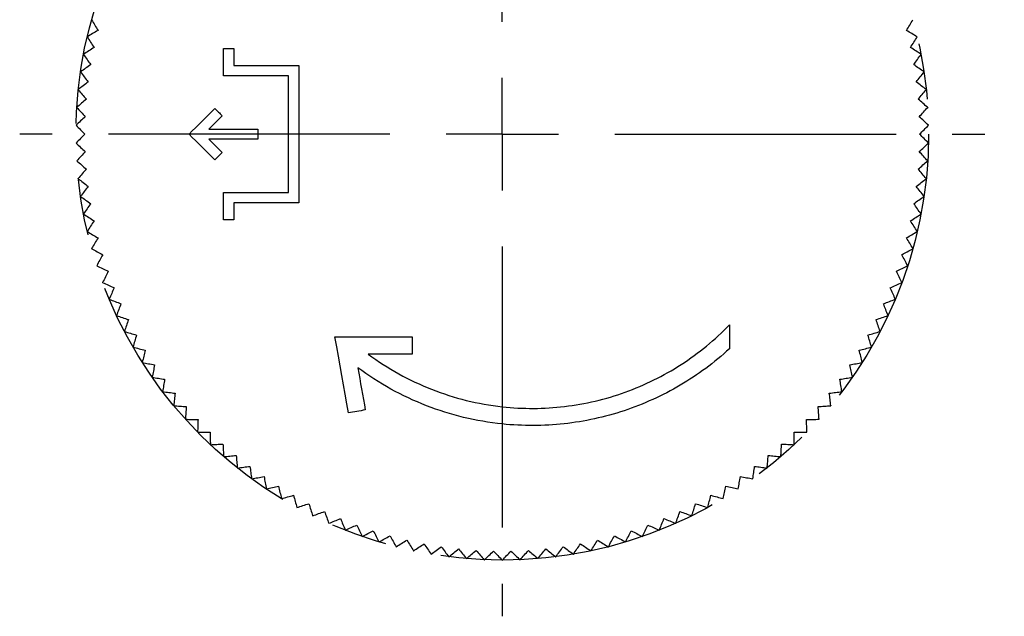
# Model space of a CAD drawing. Header units: millimetres. Extents: x 0 to 279, y 0 to 216.
# Tile 7 of 13: x 106 to 150, y 136 to 163. Entities that reach past the tile are written whole.
import ezdxf

# ---------------------------------------------------------------- set-up
doc = ezdxf.new("R2010")
doc.units = ezdxf.units.MM
doc.linetypes.add('CENTERX2', pattern=[20.32, 12.7, -2.54, 2.54, -2.54])
doc.layers.add('CENTER', color=40, linetype='CENTERX2')
doc.layers.add('DIMENSIONS', color=140, linetype='Continuous', lineweight=25)
doc.styles.add('SLDTEXTSTYLE0', font='TXT', dxfattribs={"width": 0.75})
doc.dimstyles.new('SLDDIMSTYLE0', dxfattribs={"dimtxt": 3.5, "dimasz": 3.5, "dimexe": 0, "dimexo": 0.0625, "dimgap": 0.875, "dimtad": 0, "dimtih": 1, "dimtoh": 1, "dimdec": 1, "dimrnd": 1e-09, "dimzin": 12, "dimdsep": 46, "dimtxsty": 'SLDTEXTSTYLE0', "dimsah": 1, "dimcen": 0, "dimadec": 0, "dimazin": 3, "dimtfac": 1, "dimtdec": 1, "dimtofl": 0, "dimtmove": 0, "dimatfit": 3, "dimfxl": 0, "dimfrac": 2, "dimtolj": 1, "dimtzin": 12, "dimarcsym": 0})

# ---------------------------------------------------------------- blocks, each defined once
blk = doc.blocks.new('_D')
at = {"layer": 'DIMENSIONS'}
for p, q in [((140.039, 172.969), (147.517, 182.063)), ((147.517, 182.063), (153.867, 182.063)), ((156.507, 182.063), (155.44, 182.063)), ((155.44, 182.063), (155.44, 176.507)), ((165.558, 182.063), (166.624, 182.063)), ((166.624, 182.063), (166.624, 176.507)), ((155.44, 176.507), (156.507, 176.507)), ((166.624, 176.507), (165.558, 176.507))]:
    blk.add_line(p, q, dxfattribs=at)
blk.add_solid([(140.039, 172.969), (142.678, 175.33), (141.846, 176.014)], dxfattribs=at)
at = {"layer": 'DIMENSIONS', "char_height": 3.5, "attachment_point": 1, "style": 'SLDTEXTSTYLE0'}
for s, insert in [('%%c', (153.867, 187.286)), ('38.5', (159.146, 187.286)), ('1.52', (156.507, 181.019))]:
    blk.add_mtext(s, dxfattribs=dict(at, insert=insert))
blk = doc.blocks.new('SW_CENTERMARKSYMBOL_0')
at = {"layer": 'CENTER', "color": 0}
for p, q in [((0, 5.08), (0, 21.79)), ((0, 0), (0, 2.54)), ((-5.08, 0), (-21.79, 0)), ((0, 0), (-2.54, 0)), ((0, 0), (0, -2.54)), ((0, 0), (2.54, 0)), ((5.08, 0), (21.79, 0)), ((0, -5.08), (0, -21.79))]:
    blk.add_line(p, q, dxfattribs=at)

msp = doc.modelspace()

# ---------------------------------------------------------------- linework, layer by layer
for p, q in [((115.222, 161.973), (115.687, 161.973)), ((115.222, 160.733), (115.222, 161.973)), ((115.687, 161.973), (115.687, 161.198)), ((115.687, 161.198), (118.63, 161.198)), ((118.63, 161.198), (118.63, 155.001)), ((118.165, 160.733), (115.222, 160.733)), ((118.165, 155.466), (118.165, 160.733)), ((108.568, 158.506), (108.568, 158.5)), ((114.563, 158.332), (116.772, 158.332)), ((116.772, 158.332), (116.772, 157.867)), ((147.059, 158.5), (147.059, 158.506)), ((116.772, 157.867), (114.563, 157.867)), ((108.568, 157.7), (108.568, 157.693)), ((147.059, 157.693), (147.059, 157.7)), ((115.222, 155.466), (118.165, 155.466)), ((115.222, 154.227), (115.222, 155.466)), ((115.687, 155.001), (115.687, 154.227)), ((118.63, 155.001), (115.687, 155.001)), ((115.687, 154.227), (115.222, 154.227)), ((109.272, 152.926), (109.274, 152.92)), ((146.354, 152.92), (146.355, 152.926)), ((109.505, 152.154), (109.507, 152.148)), ((146.12, 152.148), (146.122, 152.154)), ((138.077, 149.486), (138.077, 148.405)), ((110.753, 149.184), (110.756, 149.178)), ((144.871, 149.178), (144.874, 149.184)), ((120.26, 148.934), (123.746, 148.934)), ((123.746, 148.934), (123.746, 148.159)), ((111.141, 148.477), (111.144, 148.472)), ((123.746, 148.159), (121.765, 148.159)), ((144.483, 148.472), (144.486, 148.477)), ((114.634, 144.069), (114.638, 144.065)), ((140.989, 144.065), (140.993, 144.069)), ((115.854, 143.016), (115.859, 143.012)), ((139.768, 143.012), (139.773, 143.016)), ((117.158, 142.068), (117.163, 142.064)), ((138.464, 142.064), (138.469, 142.068)), ((117.839, 141.636), (117.844, 141.632)), ((137.783, 141.632), (137.788, 141.636)), ((118.537, 141.232), (118.543, 141.229)), ((137.085, 141.229), (137.09, 141.232)), ((119.251, 140.859), (119.257, 140.856)), ((119.981, 140.515), (119.987, 140.513)), ((135.64, 140.513), (135.646, 140.515)), ((136.37, 140.856), (136.376, 140.859)), ((120.724, 140.203), (120.73, 140.2)), ((134.897, 140.2), (134.903, 140.203)), ((122.253, 139.67), (122.247, 139.672)), ((133.38, 139.672), (133.374, 139.67)), ((123.023, 139.455), (123.029, 139.454)), ((123.808, 139.271), (123.814, 139.27)), ((131.813, 139.27), (131.819, 139.271)), ((132.598, 139.454), (132.604, 139.455)), ((124.6, 139.12), (124.606, 139.119)), ((125.398, 139.002), (125.404, 139.001)), ((126.2, 138.917), (126.206, 138.917)), ((127.004, 138.867), (127.011, 138.866)), ((127.816, 138.85), (127.81, 138.85)), ((128.617, 138.866), (128.623, 138.867)), ((129.421, 138.917), (129.427, 138.917)), ((130.223, 139.001), (130.229, 139.002)), ((131.021, 139.119), (131.027, 139.12))]:
    msp.add_line(p, q)
at = {"flags": 128}
for points in [[(109.272, 163.273), (109.308, 163.213), (109.343, 163.152), (109.379, 163.092), (109.415, 163.031), (109.451, 162.97), (109.487, 162.909), (109.524, 162.848), (109.56, 162.786)], [(146.067, 162.786), (146.104, 162.848), (146.14, 162.909), (146.176, 162.97), (146.212, 163.031), (146.248, 163.092), (146.284, 163.152), (146.32, 163.213), (146.355, 163.273)], [(109.56, 162.786), (109.498, 162.75), (109.437, 162.714), (109.376, 162.678), (109.315, 162.642), (109.255, 162.606), (109.194, 162.57), (109.133, 162.534), (109.073, 162.499)], [(146.554, 162.499), (146.494, 162.534), (146.433, 162.57), (146.373, 162.606), (146.312, 162.642), (146.251, 162.678), (146.19, 162.714), (146.129, 162.75), (146.067, 162.786)], [(109.071, 162.492), (109.072, 162.493), (109.072, 162.494), (109.072, 162.495), (109.072, 162.495), (109.072, 162.496), (109.073, 162.497), (109.073, 162.498), (109.073, 162.499)], [(109.071, 162.492), (109.11, 162.434), (109.148, 162.375), (109.186, 162.315), (109.225, 162.256), (109.263, 162.197), (109.302, 162.137), (109.341, 162.078), (109.38, 162.018)], [(146.248, 162.018), (146.286, 162.078), (146.325, 162.137), (146.364, 162.197), (146.402, 162.256), (146.441, 162.315), (146.479, 162.375), (146.517, 162.434), (146.556, 162.492)], [(146.554, 162.499), (146.554, 162.498), (146.555, 162.497), (146.555, 162.496), (146.555, 162.495), (146.555, 162.495), (146.555, 162.494), (146.555, 162.493), (146.556, 162.492)], [(109.38, 162.018), (109.32, 161.979), (109.26, 161.94), (109.201, 161.902), (109.141, 161.863), (109.082, 161.825), (109.023, 161.786), (108.964, 161.748), (108.905, 161.71)], [(146.722, 161.71), (146.663, 161.748), (146.604, 161.786), (146.545, 161.825), (146.486, 161.863), (146.426, 161.902), (146.367, 161.94), (146.307, 161.979), (146.248, 162.018)], [(108.904, 161.704), (108.904, 161.704), (108.904, 161.705), (108.904, 161.706), (108.905, 161.707), (108.905, 161.708), (108.905, 161.708), (108.905, 161.709), (108.905, 161.71)], [(108.904, 161.704), (108.945, 161.646), (108.985, 161.589), (109.026, 161.532), (109.067, 161.474), (109.108, 161.416), (109.149, 161.359), (109.19, 161.301), (109.232, 161.243)], [(146.395, 161.243), (146.437, 161.301), (146.478, 161.359), (146.519, 161.416), (146.56, 161.474), (146.601, 161.532), (146.642, 161.589), (146.682, 161.646), (146.723, 161.704)], [(146.722, 161.71), (146.722, 161.709), (146.722, 161.708), (146.722, 161.708), (146.723, 161.707), (146.723, 161.706), (146.723, 161.705), (146.723, 161.704), (146.723, 161.704)], [(109.232, 161.243), (109.174, 161.201), (109.116, 161.16), (109.058, 161.119), (109, 161.078), (108.943, 161.037), (108.885, 160.996), (108.828, 160.956), (108.771, 160.915)], [(146.857, 160.915), (146.799, 160.956), (146.742, 160.996), (146.685, 161.037), (146.627, 161.078), (146.569, 161.119), (146.511, 161.16), (146.454, 161.201), (146.395, 161.243)], [(108.77, 160.909), (108.77, 160.909), (108.77, 160.91), (108.77, 160.911), (108.77, 160.912), (108.77, 160.913), (108.77, 160.913), (108.77, 160.914), (108.771, 160.915)], [(108.77, 160.909), (108.813, 160.853), (108.856, 160.798), (108.899, 160.742), (108.942, 160.686), (108.986, 160.63), (109.029, 160.574), (109.073, 160.518), (109.116, 160.462)], [(146.511, 160.462), (146.554, 160.518), (146.598, 160.574), (146.641, 160.63), (146.685, 160.686), (146.728, 160.742), (146.771, 160.798), (146.814, 160.853), (146.857, 160.909)], [(146.857, 160.915), (146.857, 160.914), (146.857, 160.913), (146.857, 160.913), (146.857, 160.912), (146.857, 160.911), (146.857, 160.91), (146.857, 160.909), (146.857, 160.909)], [(109.116, 160.462), (109.06, 160.418), (109.004, 160.375), (108.948, 160.331), (108.892, 160.288), (108.836, 160.244), (108.78, 160.201), (108.725, 160.158), (108.669, 160.115)], [(108.669, 160.109), (108.669, 160.11), (108.669, 160.11), (108.669, 160.111), (108.669, 160.112), (108.669, 160.113), (108.669, 160.113), (108.669, 160.114), (108.669, 160.115)], [(108.669, 160.109), (108.714, 160.055), (108.759, 160.001), (108.805, 159.948), (108.85, 159.894), (108.896, 159.84), (108.942, 159.785), (108.988, 159.731), (109.034, 159.677)], [(146.958, 160.115), (146.902, 160.158), (146.847, 160.201), (146.791, 160.244), (146.735, 160.288), (146.679, 160.331), (146.623, 160.375), (146.567, 160.418), (146.511, 160.462)], [(146.593, 159.677), (146.639, 159.731), (146.685, 159.785), (146.731, 159.84), (146.777, 159.894), (146.822, 159.948), (146.868, 160.001), (146.913, 160.055), (146.958, 160.109)], [(146.958, 160.115), (146.958, 160.114), (146.958, 160.113), (146.958, 160.113), (146.958, 160.112), (146.958, 160.111), (146.958, 160.11), (146.958, 160.11), (146.958, 160.109)], [(109.034, 159.677), (108.979, 159.631), (108.925, 159.585), (108.871, 159.539), (108.817, 159.493), (108.763, 159.448), (108.709, 159.402), (108.655, 159.357), (108.602, 159.312)], [(147.025, 159.312), (146.972, 159.357), (146.918, 159.402), (146.864, 159.448), (146.81, 159.493), (146.756, 159.539), (146.702, 159.585), (146.648, 159.631), (146.593, 159.677)], [(108.601, 159.305), (108.601, 159.306), (108.601, 159.307), (108.601, 159.308), (108.602, 159.308), (108.602, 159.309), (108.602, 159.31), (108.602, 159.311), (108.602, 159.312)], [(108.601, 159.305), (108.649, 159.254), (108.696, 159.202), (108.744, 159.15), (108.792, 159.098), (108.84, 159.046), (108.888, 158.994), (108.936, 158.941), (108.984, 158.889)], [(113.673, 158.1), (113.817, 158.243), (113.961, 158.388), (114.106, 158.532), (114.251, 158.677), (114.396, 158.823), (114.542, 158.969), (114.688, 159.115), (114.835, 159.261)], [(114.835, 159.261), (114.876, 159.22), (114.917, 159.179), (114.958, 159.138), (114.999, 159.097), (115.04, 159.056), (115.081, 159.015), (115.123, 158.974), (115.164, 158.933)], [(146.643, 158.889), (146.691, 158.941), (146.739, 158.994), (146.787, 159.046), (146.835, 159.098), (146.883, 159.15), (146.931, 159.202), (146.978, 159.254), (147.026, 159.305)], [(147.025, 159.312), (147.025, 159.311), (147.025, 159.31), (147.026, 159.309), (147.026, 159.308), (147.026, 159.308), (147.026, 159.307), (147.026, 159.306), (147.026, 159.305)], [(108.984, 158.889), (108.932, 158.841), (108.879, 158.793), (108.827, 158.745), (108.775, 158.697), (108.723, 158.649), (108.671, 158.601), (108.62, 158.554), (108.568, 158.506)], [(115.164, 158.933), (115.088, 158.857), (115.013, 158.782), (114.938, 158.707), (114.863, 158.632), (114.788, 158.557), (114.713, 158.482), (114.638, 158.407), (114.563, 158.332)], [(147.059, 158.506), (147.008, 158.554), (146.956, 158.601), (146.904, 158.649), (146.852, 158.697), (146.8, 158.745), (146.748, 158.793), (146.695, 158.841), (146.643, 158.889)], [(108.568, 158.5), (108.617, 158.45), (108.667, 158.4), (108.717, 158.35), (108.767, 158.301), (108.817, 158.25), (108.867, 158.2), (108.917, 158.15), (108.968, 158.1)], [(146.659, 158.1), (146.71, 158.15), (146.76, 158.2), (146.81, 158.25), (146.86, 158.301), (146.91, 158.35), (146.96, 158.4), (147.01, 158.45), (147.059, 158.5)], [(108.968, 158.1), (108.917, 158.049), (108.867, 157.999), (108.817, 157.949), (108.767, 157.899), (108.717, 157.849), (108.667, 157.799), (108.617, 157.749), (108.568, 157.7)], [(114.835, 156.938), (114.688, 157.085), (114.542, 157.231), (114.396, 157.377), (114.251, 157.522), (114.106, 157.667), (113.961, 157.812), (113.817, 157.956), (113.673, 158.1)], [(114.563, 157.867), (114.638, 157.793), (114.713, 157.718), (114.788, 157.643), (114.863, 157.568), (114.938, 157.493), (115.013, 157.418), (115.088, 157.342), (115.164, 157.267)], [(147.059, 157.7), (147.01, 157.749), (146.96, 157.799), (146.91, 157.849), (146.86, 157.899), (146.81, 157.949), (146.76, 157.999), (146.71, 158.049), (146.659, 158.1)], [(108.568, 157.693), (108.62, 157.646), (108.671, 157.598), (108.723, 157.551), (108.775, 157.503), (108.827, 157.455), (108.879, 157.407), (108.932, 157.359), (108.984, 157.311)], [(146.643, 157.311), (146.695, 157.359), (146.748, 157.407), (146.8, 157.455), (146.852, 157.503), (146.904, 157.551), (146.956, 157.598), (147.008, 157.646), (147.059, 157.693)], [(108.984, 157.311), (108.936, 157.258), (108.888, 157.206), (108.84, 157.154), (108.792, 157.101), (108.744, 157.049), (108.696, 156.998), (108.649, 156.946), (108.601, 156.894)], [(115.164, 157.267), (115.123, 157.226), (115.081, 157.184), (115.04, 157.143), (114.999, 157.102), (114.958, 157.061), (114.917, 157.02), (114.876, 156.979), (114.835, 156.938)], [(147.026, 156.894), (146.978, 156.946), (146.931, 156.998), (146.883, 157.049), (146.835, 157.101), (146.787, 157.154), (146.739, 157.206), (146.691, 157.258), (146.643, 157.311)], [(108.602, 156.888), (108.602, 156.889), (108.602, 156.889), (108.602, 156.89), (108.602, 156.891), (108.601, 156.892), (108.601, 156.893), (108.601, 156.893), (108.601, 156.894)], [(108.602, 156.888), (108.655, 156.843), (108.709, 156.797), (108.763, 156.752), (108.817, 156.706), (108.871, 156.66), (108.925, 156.615), (108.979, 156.569), (109.034, 156.523)], [(109.034, 156.523), (108.988, 156.468), (108.942, 156.414), (108.896, 156.36), (108.85, 156.306), (108.805, 156.252), (108.759, 156.198), (108.714, 156.144), (108.669, 156.091)], [(146.593, 156.523), (146.648, 156.569), (146.702, 156.615), (146.756, 156.66), (146.81, 156.706), (146.864, 156.752), (146.918, 156.797), (146.972, 156.843), (147.025, 156.888)], [(146.958, 156.091), (146.913, 156.144), (146.868, 156.198), (146.822, 156.252), (146.777, 156.306), (146.731, 156.36), (146.685, 156.414), (146.639, 156.468), (146.593, 156.523)], [(147.026, 156.894), (147.026, 156.893), (147.026, 156.893), (147.026, 156.892), (147.026, 156.891), (147.026, 156.89), (147.025, 156.889), (147.025, 156.889), (147.025, 156.888)], [(108.669, 156.084), (108.669, 156.085), (108.669, 156.086), (108.669, 156.087), (108.669, 156.088), (108.669, 156.088), (108.669, 156.089), (108.669, 156.09), (108.669, 156.091)], [(108.669, 156.084), (108.725, 156.041), (108.78, 155.998), (108.836, 155.955), (108.892, 155.912), (108.948, 155.868), (109.004, 155.825), (109.06, 155.781), (109.116, 155.738)], [(146.511, 155.738), (146.567, 155.781), (146.623, 155.825), (146.679, 155.868), (146.735, 155.912), (146.791, 155.955), (146.847, 155.998), (146.902, 156.041), (146.958, 156.084)], [(146.958, 156.091), (146.958, 156.09), (146.958, 156.089), (146.958, 156.088), (146.958, 156.088), (146.958, 156.087), (146.958, 156.086), (146.958, 156.085), (146.958, 156.084)], [(109.116, 155.738), (109.073, 155.681), (109.029, 155.625), (108.986, 155.569), (108.942, 155.513), (108.899, 155.457), (108.856, 155.402), (108.813, 155.346), (108.77, 155.291)], [(146.857, 155.291), (146.814, 155.346), (146.771, 155.402), (146.728, 155.457), (146.685, 155.513), (146.641, 155.569), (146.598, 155.625), (146.554, 155.681), (146.511, 155.738)], [(108.771, 155.285), (108.77, 155.285), (108.77, 155.286), (108.77, 155.287), (108.77, 155.288), (108.77, 155.288), (108.77, 155.289), (108.77, 155.29), (108.77, 155.291)], [(108.771, 155.285), (108.828, 155.244), (108.885, 155.203), (108.943, 155.162), (109, 155.121), (109.058, 155.08), (109.116, 155.039), (109.174, 154.998), (109.232, 154.957)], [(146.395, 154.957), (146.454, 154.998), (146.511, 155.039), (146.569, 155.08), (146.627, 155.121), (146.685, 155.162), (146.742, 155.203), (146.799, 155.244), (146.857, 155.285)], [(146.857, 155.291), (146.857, 155.29), (146.857, 155.289), (146.857, 155.288), (146.857, 155.288), (146.857, 155.287), (146.857, 155.286), (146.857, 155.285), (146.857, 155.285)], [(109.232, 154.957), (109.19, 154.899), (109.149, 154.841), (109.108, 154.783), (109.067, 154.725), (109.026, 154.668), (108.985, 154.61), (108.945, 154.553), (108.904, 154.496)], [(146.723, 154.496), (146.682, 154.553), (146.642, 154.61), (146.601, 154.668), (146.56, 154.725), (146.519, 154.783), (146.478, 154.841), (146.437, 154.899), (146.395, 154.957)], [(108.905, 154.49), (108.905, 154.49), (108.905, 154.491), (108.905, 154.492), (108.905, 154.493), (108.904, 154.493), (108.904, 154.494), (108.904, 154.495), (108.904, 154.496)], [(108.905, 154.49), (108.964, 154.451), (109.023, 154.413), (109.082, 154.375), (109.141, 154.336), (109.201, 154.298), (109.26, 154.259), (109.32, 154.22), (109.38, 154.181)], [(146.248, 154.181), (146.307, 154.22), (146.367, 154.259), (146.426, 154.298), (146.486, 154.336), (146.545, 154.375), (146.604, 154.413), (146.663, 154.451), (146.722, 154.49)], [(146.723, 154.496), (146.723, 154.495), (146.723, 154.494), (146.723, 154.493), (146.723, 154.493), (146.722, 154.492), (146.722, 154.491), (146.722, 154.49), (146.722, 154.49)], [(109.38, 154.181), (109.341, 154.122), (109.302, 154.062), (109.263, 154.003), (109.225, 153.943), (109.186, 153.884), (109.148, 153.825), (109.11, 153.766), (109.071, 153.707)], [(146.556, 153.707), (146.517, 153.766), (146.479, 153.825), (146.441, 153.884), (146.402, 153.943), (146.364, 154.003), (146.325, 154.062), (146.286, 154.122), (146.248, 154.181)], [(109.073, 153.701), (109.073, 153.702), (109.073, 153.702), (109.072, 153.703), (109.072, 153.704), (109.072, 153.705), (109.072, 153.705), (109.072, 153.706), (109.071, 153.707)], [(109.073, 153.701), (109.133, 153.665), (109.194, 153.629), (109.255, 153.593), (109.315, 153.557), (109.376, 153.521), (109.437, 153.485), (109.498, 153.449), (109.56, 153.413)], [(109.56, 153.413), (109.524, 153.352), (109.487, 153.29), (109.451, 153.229), (109.415, 153.169), (109.379, 153.108), (109.343, 153.047), (109.308, 152.986), (109.272, 152.926)], [(146.067, 153.413), (146.129, 153.449), (146.19, 153.485), (146.251, 153.521), (146.312, 153.557), (146.373, 153.593), (146.433, 153.629), (146.494, 153.665), (146.554, 153.701)], [(146.355, 152.926), (146.32, 152.986), (146.284, 153.047), (146.248, 153.108), (146.212, 153.169), (146.176, 153.229), (146.14, 153.29), (146.104, 153.352), (146.067, 153.413)], [(146.556, 153.707), (146.555, 153.706), (146.555, 153.705), (146.555, 153.705), (146.555, 153.704), (146.555, 153.703), (146.555, 153.702), (146.554, 153.702), (146.554, 153.701)], [(109.274, 152.92), (109.335, 152.887), (109.397, 152.854), (109.46, 152.82), (109.522, 152.787), (109.584, 152.753), (109.647, 152.72), (109.709, 152.686), (109.772, 152.653)], [(109.772, 152.653), (109.738, 152.59), (109.705, 152.527), (109.671, 152.465), (109.638, 152.402), (109.604, 152.34), (109.571, 152.278), (109.538, 152.216), (109.505, 152.154)], [(145.855, 152.653), (145.918, 152.686), (145.98, 152.72), (146.043, 152.753), (146.105, 152.787), (146.168, 152.82), (146.23, 152.854), (146.292, 152.887), (146.354, 152.92)], [(146.122, 152.154), (146.089, 152.216), (146.056, 152.278), (146.023, 152.34), (145.989, 152.402), (145.956, 152.465), (145.922, 152.527), (145.889, 152.59), (145.855, 152.653)], [(109.507, 152.148), (109.57, 152.118), (109.633, 152.087), (109.697, 152.056), (109.76, 152.026), (109.824, 151.995), (109.888, 151.964), (109.952, 151.933), (110.016, 151.902)], [(145.611, 151.902), (145.675, 151.933), (145.739, 151.964), (145.803, 151.995), (145.867, 152.026), (145.93, 152.056), (145.994, 152.087), (146.057, 152.118), (146.12, 152.148)], [(110.016, 151.902), (109.985, 151.838), (109.954, 151.774), (109.923, 151.71), (109.892, 151.646), (109.862, 151.583), (109.831, 151.519), (109.8, 151.456), (109.77, 151.393)], [(145.857, 151.393), (145.827, 151.456), (145.796, 151.519), (145.765, 151.583), (145.735, 151.646), (145.704, 151.71), (145.673, 151.774), (145.642, 151.838), (145.611, 151.902)], [(109.772, 151.387), (109.772, 151.387), (109.771, 151.388), (109.771, 151.389), (109.771, 151.39), (109.771, 151.39), (109.77, 151.391), (109.77, 151.392), (109.77, 151.393)], [(109.772, 151.387), (109.836, 151.359), (109.901, 151.331), (109.966, 151.303), (110.03, 151.275), (110.095, 151.247), (110.161, 151.219), (110.226, 151.19), (110.291, 151.162)], [(145.336, 151.162), (145.401, 151.19), (145.467, 151.219), (145.532, 151.247), (145.597, 151.275), (145.661, 151.303), (145.726, 151.331), (145.791, 151.359), (145.855, 151.387)], [(145.857, 151.393), (145.857, 151.392), (145.857, 151.391), (145.856, 151.39), (145.856, 151.39), (145.856, 151.389), (145.856, 151.388), (145.855, 151.387), (145.855, 151.387)], [(110.291, 151.162), (110.263, 151.097), (110.235, 151.032), (110.206, 150.966), (110.178, 150.901), (110.15, 150.837), (110.122, 150.772), (110.094, 150.707), (110.066, 150.643)], [(145.561, 150.643), (145.533, 150.707), (145.505, 150.772), (145.477, 150.837), (145.449, 150.901), (145.421, 150.966), (145.392, 151.032), (145.364, 151.097), (145.336, 151.162)], [(110.069, 150.637), (110.069, 150.638), (110.068, 150.639), (110.068, 150.639), (110.068, 150.64), (110.067, 150.641), (110.067, 150.641), (110.067, 150.642), (110.066, 150.643)], [(110.069, 150.637), (110.134, 150.612), (110.2, 150.587), (110.266, 150.562), (110.332, 150.536), (110.398, 150.511), (110.464, 150.485), (110.531, 150.46), (110.597, 150.434)], [(110.597, 150.434), (110.571, 150.368), (110.546, 150.302), (110.521, 150.235), (110.495, 150.169), (110.47, 150.103), (110.445, 150.038), (110.419, 149.972), (110.394, 149.906)], [(145.03, 150.434), (145.097, 150.46), (145.163, 150.485), (145.229, 150.511), (145.295, 150.536), (145.361, 150.562), (145.427, 150.587), (145.493, 150.612), (145.558, 150.637)], [(145.233, 149.906), (145.208, 149.972), (145.182, 150.038), (145.157, 150.103), (145.132, 150.169), (145.106, 150.235), (145.081, 150.302), (145.056, 150.368), (145.03, 150.434)], [(145.561, 150.643), (145.56, 150.642), (145.56, 150.641), (145.56, 150.641), (145.559, 150.64), (145.559, 150.639), (145.559, 150.639), (145.558, 150.638), (145.558, 150.637)], [(110.397, 149.901), (110.397, 149.901), (110.396, 149.902), (110.396, 149.903), (110.396, 149.903), (110.395, 149.904), (110.395, 149.905), (110.395, 149.906), (110.394, 149.906)], [(110.397, 149.901), (110.463, 149.878), (110.53, 149.856), (110.597, 149.833), (110.664, 149.811), (110.731, 149.788), (110.798, 149.766), (110.866, 149.743), (110.933, 149.72)], [(144.694, 149.72), (144.761, 149.743), (144.829, 149.766), (144.896, 149.788), (144.963, 149.811), (145.03, 149.833), (145.097, 149.856), (145.164, 149.878), (145.23, 149.901)], [(145.233, 149.906), (145.232, 149.906), (145.232, 149.905), (145.232, 149.904), (145.231, 149.903), (145.231, 149.903), (145.231, 149.902), (145.23, 149.901), (145.23, 149.901)], [(110.933, 149.72), (110.91, 149.653), (110.888, 149.585), (110.865, 149.518), (110.843, 149.451), (110.82, 149.384), (110.797, 149.317), (110.775, 149.251), (110.753, 149.184)], [(144.874, 149.184), (144.852, 149.251), (144.83, 149.317), (144.807, 149.384), (144.785, 149.451), (144.762, 149.518), (144.739, 149.585), (144.717, 149.653), (144.694, 149.72)], [(110.756, 149.178), (110.823, 149.159), (110.891, 149.139), (110.958, 149.12), (111.026, 149.1), (111.094, 149.08), (111.162, 149.06), (111.23, 149.041), (111.299, 149.021)], [(111.299, 149.021), (111.279, 148.952), (111.259, 148.884), (111.239, 148.816), (111.22, 148.748), (111.2, 148.68), (111.18, 148.612), (111.161, 148.545), (111.141, 148.477)], [(144.328, 149.021), (144.397, 149.041), (144.465, 149.06), (144.533, 149.08), (144.601, 149.1), (144.669, 149.12), (144.737, 149.139), (144.804, 149.159), (144.871, 149.178)], [(144.486, 148.477), (144.467, 148.545), (144.447, 148.612), (144.427, 148.68), (144.408, 148.748), (144.388, 148.816), (144.368, 148.884), (144.348, 148.952), (144.328, 149.021)], [(120.865, 145.501), (120.791, 145.92), (120.717, 146.343), (120.642, 146.768), (120.566, 147.196), (120.49, 147.627), (120.414, 148.06), (120.337, 148.496), (120.26, 148.934)], [(111.144, 148.472), (111.212, 148.455), (111.281, 148.438), (111.349, 148.422), (111.418, 148.405), (111.486, 148.388), (111.555, 148.371), (111.624, 148.354), (111.693, 148.337)], [(111.693, 148.337), (111.676, 148.268), (111.66, 148.199), (111.643, 148.13), (111.626, 148.061), (111.609, 147.993), (111.592, 147.924), (111.575, 147.856), (111.559, 147.788)], [(143.934, 148.337), (144.003, 148.354), (144.072, 148.371), (144.141, 148.388), (144.209, 148.405), (144.278, 148.422), (144.346, 148.438), (144.415, 148.455), (144.483, 148.472)], [(144.069, 147.788), (144.052, 147.856), (144.035, 147.924), (144.018, 147.993), (144.001, 148.061), (143.984, 148.13), (143.968, 148.199), (143.951, 148.268), (143.934, 148.337)], [(111.562, 147.782), (111.561, 147.783), (111.561, 147.784), (111.561, 147.784), (111.56, 147.785), (111.56, 147.786), (111.559, 147.786), (111.559, 147.787), (111.559, 147.788)], [(111.562, 147.782), (111.631, 147.769), (111.7, 147.755), (111.769, 147.741), (111.838, 147.727), (111.907, 147.713), (111.977, 147.699), (112.047, 147.685), (112.116, 147.671)], [(112.116, 147.671), (112.102, 147.601), (112.088, 147.531), (112.074, 147.462), (112.06, 147.392), (112.046, 147.323), (112.032, 147.254), (112.018, 147.185), (112.005, 147.116)], [(143.511, 147.671), (143.58, 147.685), (143.65, 147.699), (143.72, 147.713), (143.789, 147.727), (143.858, 147.741), (143.927, 147.755), (143.996, 147.769), (144.065, 147.782)], [(143.622, 147.116), (143.609, 147.185), (143.595, 147.254), (143.581, 147.323), (143.567, 147.392), (143.553, 147.462), (143.539, 147.531), (143.525, 147.601), (143.511, 147.671)], [(144.069, 147.788), (144.068, 147.787), (144.068, 147.786), (144.067, 147.786), (144.067, 147.785), (144.066, 147.784), (144.066, 147.784), (144.066, 147.783), (144.065, 147.782)], [(121.291, 147.546), (121.334, 147.304), (121.377, 147.063), (121.419, 146.823), (121.461, 146.584), (121.503, 146.345), (121.545, 146.108), (121.587, 145.871), (121.628, 145.636)], [(112.008, 147.111), (112.008, 147.112), (112.007, 147.112), (112.007, 147.113), (112.006, 147.113), (112.006, 147.114), (112.006, 147.115), (112.005, 147.115), (112.005, 147.116)], [(112.008, 147.111), (112.078, 147.1), (112.147, 147.089), (112.217, 147.078), (112.286, 147.067), (112.356, 147.056), (112.426, 147.045), (112.497, 147.034), (112.567, 147.022)], [(112.567, 147.022), (112.556, 146.952), (112.545, 146.882), (112.534, 146.812), (112.523, 146.742), (112.511, 146.672), (112.5, 146.603), (112.489, 146.533), (112.478, 146.464)], [(143.06, 147.022), (143.13, 147.034), (143.201, 147.045), (143.271, 147.056), (143.341, 147.067), (143.41, 147.078), (143.48, 147.089), (143.55, 147.1), (143.619, 147.111)], [(143.149, 146.464), (143.138, 146.533), (143.127, 146.603), (143.116, 146.672), (143.105, 146.742), (143.093, 146.812), (143.082, 146.882), (143.071, 146.952), (143.06, 147.022)], [(143.622, 147.116), (143.622, 147.115), (143.622, 147.115), (143.621, 147.114), (143.621, 147.113), (143.62, 147.113), (143.62, 147.112), (143.619, 147.112), (143.619, 147.111)], [(112.482, 146.459), (112.482, 146.459), (112.481, 146.46), (112.481, 146.461), (112.48, 146.461), (112.48, 146.462), (112.479, 146.462), (112.479, 146.463), (112.478, 146.464)], [(112.482, 146.459), (112.552, 146.451), (112.622, 146.443), (112.692, 146.434), (112.762, 146.426), (112.832, 146.418), (112.903, 146.41), (112.973, 146.402), (113.044, 146.394)], [(113.044, 146.394), (113.036, 146.323), (113.028, 146.252), (113.02, 146.182), (113.012, 146.112), (113.003, 146.041), (112.995, 145.971), (112.987, 145.901), (112.979, 145.832)], [(142.583, 146.394), (142.654, 146.402), (142.724, 146.41), (142.795, 146.418), (142.865, 146.426), (142.935, 146.434), (143.005, 146.443), (143.075, 146.451), (143.145, 146.459)], [(142.648, 145.832), (142.64, 145.901), (142.632, 145.971), (142.624, 146.041), (142.616, 146.112), (142.607, 146.182), (142.599, 146.252), (142.591, 146.323), (142.583, 146.394)], [(143.149, 146.464), (143.148, 146.463), (143.148, 146.462), (143.147, 146.462), (143.147, 146.461), (143.146, 146.461), (143.146, 146.46), (143.145, 146.459), (143.145, 146.459)], [(112.983, 145.827), (112.983, 145.827), (112.982, 145.828), (112.982, 145.829), (112.981, 145.829), (112.981, 145.83), (112.98, 145.831), (112.98, 145.831), (112.979, 145.832)], [(142.648, 145.832), (142.647, 145.831), (142.647, 145.831), (142.646, 145.83), (142.646, 145.829), (142.645, 145.829), (142.645, 145.828), (142.644, 145.827), (142.644, 145.827)], [(112.983, 145.827), (113.053, 145.822), (113.123, 145.817), (113.194, 145.811), (113.264, 145.806), (113.335, 145.801), (113.405, 145.796), (113.476, 145.791), (113.547, 145.785)], [(113.547, 145.785), (113.542, 145.714), (113.537, 145.644), (113.532, 145.573), (113.527, 145.502), (113.521, 145.432), (113.516, 145.361), (113.511, 145.291), (113.506, 145.221)], [(121.628, 145.636), (121.532, 145.619), (121.437, 145.602), (121.341, 145.585), (121.246, 145.568), (121.15, 145.551), (121.055, 145.535), (120.96, 145.518), (120.865, 145.501)], [(142.08, 145.785), (142.151, 145.791), (142.222, 145.796), (142.292, 145.801), (142.363, 145.806), (142.433, 145.811), (142.504, 145.817), (142.574, 145.822), (142.644, 145.827)], [(142.121, 145.221), (142.116, 145.291), (142.111, 145.361), (142.106, 145.432), (142.101, 145.502), (142.095, 145.573), (142.09, 145.644), (142.085, 145.714), (142.08, 145.785)], [(113.51, 145.217), (113.51, 145.217), (113.509, 145.218), (113.509, 145.218), (113.508, 145.219), (113.507, 145.22), (113.507, 145.22), (113.506, 145.221), (113.506, 145.221)], [(113.51, 145.217), (113.58, 145.214), (113.651, 145.212), (113.721, 145.21), (113.792, 145.208), (113.862, 145.206), (113.933, 145.203), (114.004, 145.201), (114.076, 145.199)], [(114.076, 145.199), (114.073, 145.128), (114.071, 145.057), (114.069, 144.986), (114.067, 144.915), (114.064, 144.844), (114.062, 144.774), (114.06, 144.704), (114.058, 144.633)], [(141.552, 145.199), (141.623, 145.201), (141.694, 145.203), (141.765, 145.206), (141.835, 145.208), (141.906, 145.21), (141.976, 145.212), (142.047, 145.214), (142.117, 145.217)], [(141.569, 144.633), (141.567, 144.704), (141.565, 144.774), (141.563, 144.844), (141.56, 144.915), (141.558, 144.986), (141.556, 145.057), (141.554, 145.128), (141.552, 145.199)], [(142.121, 145.221), (142.121, 145.221), (142.12, 145.22), (142.12, 145.22), (142.119, 145.219), (142.119, 145.218), (142.118, 145.218), (142.117, 145.217), (142.117, 145.217)], [(114.062, 144.629), (114.062, 144.63), (114.061, 144.63), (114.06, 144.631), (114.06, 144.631), (114.059, 144.632), (114.059, 144.632), (114.058, 144.633), (114.058, 144.633)], [(114.062, 144.629), (114.132, 144.63), (114.203, 144.63), (114.273, 144.631), (114.344, 144.632), (114.415, 144.633), (114.486, 144.633), (114.557, 144.634), (114.628, 144.635)], [(114.628, 144.635), (114.629, 144.564), (114.629, 144.493), (114.63, 144.422), (114.631, 144.351), (114.632, 144.28), (114.632, 144.21), (114.633, 144.139), (114.634, 144.069)], [(140.993, 144.069), (140.994, 144.139), (140.995, 144.21), (140.996, 144.28), (140.996, 144.351), (140.997, 144.422), (140.998, 144.493), (140.999, 144.564), (140.999, 144.635)], [(140.999, 144.635), (141.07, 144.634), (141.142, 144.633), (141.212, 144.633), (141.283, 144.632), (141.354, 144.631), (141.424, 144.63), (141.495, 144.63), (141.565, 144.629)], [(141.569, 144.633), (141.569, 144.633), (141.568, 144.632), (141.568, 144.632), (141.567, 144.631), (141.567, 144.631), (141.566, 144.63), (141.565, 144.63), (141.565, 144.629)], [(114.638, 144.065), (114.708, 144.069), (114.779, 144.072), (114.849, 144.076), (114.92, 144.08), (114.99, 144.083), (115.061, 144.087), (115.132, 144.091), (115.203, 144.095)], [(115.203, 144.095), (115.207, 144.023), (115.211, 143.952), (115.214, 143.882), (115.218, 143.811), (115.222, 143.74), (115.225, 143.67), (115.229, 143.6), (115.233, 143.53)], [(140.394, 143.53), (140.398, 143.6), (140.402, 143.67), (140.405, 143.74), (140.409, 143.811), (140.413, 143.882), (140.416, 143.952), (140.42, 144.023), (140.424, 144.095)], [(140.424, 144.095), (140.495, 144.091), (140.566, 144.087), (140.637, 144.083), (140.707, 144.08), (140.778, 144.076), (140.848, 144.072), (140.919, 144.069), (140.989, 144.065)], [(115.238, 143.526), (115.237, 143.526), (115.236, 143.527), (115.236, 143.527), (115.235, 143.528), (115.235, 143.528), (115.234, 143.529), (115.233, 143.529), (115.233, 143.53)], [(115.238, 143.526), (115.307, 143.532), (115.378, 143.539), (115.448, 143.545), (115.518, 143.552), (115.588, 143.559), (115.659, 143.565), (115.73, 143.572), (115.801, 143.579)], [(115.801, 143.579), (115.807, 143.508), (115.814, 143.437), (115.821, 143.366), (115.827, 143.296), (115.834, 143.226), (115.841, 143.156), (115.847, 143.085), (115.854, 143.016)], [(139.773, 143.016), (139.78, 143.085), (139.786, 143.156), (139.793, 143.226), (139.8, 143.296), (139.806, 143.366), (139.813, 143.437), (139.82, 143.508), (139.826, 143.579)], [(139.826, 143.579), (139.897, 143.572), (139.968, 143.565), (140.039, 143.559), (140.109, 143.552), (140.179, 143.545), (140.25, 143.539), (140.32, 143.532), (140.39, 143.526)], [(140.394, 143.53), (140.394, 143.529), (140.393, 143.529), (140.392, 143.528), (140.392, 143.528), (140.391, 143.527), (140.391, 143.527), (140.39, 143.526), (140.39, 143.526)], [(115.859, 143.012), (115.928, 143.021), (115.998, 143.031), (116.068, 143.04), (116.138, 143.05), (116.208, 143.059), (116.278, 143.069), (116.349, 143.079), (116.419, 143.088)], [(116.419, 143.088), (116.429, 143.018), (116.439, 142.947), (116.448, 142.877), (116.458, 142.807), (116.467, 142.737), (116.477, 142.667), (116.487, 142.598), (116.496, 142.528)], [(139.131, 142.528), (139.14, 142.598), (139.15, 142.667), (139.16, 142.737), (139.169, 142.807), (139.179, 142.877), (139.188, 142.947), (139.198, 143.018), (139.208, 143.088)], [(139.208, 143.088), (139.278, 143.079), (139.349, 143.069), (139.419, 143.059), (139.489, 143.05), (139.559, 143.04), (139.629, 143.031), (139.699, 143.021), (139.768, 143.012)], [(116.501, 142.524), (116.501, 142.525), (116.5, 142.525), (116.499, 142.526), (116.499, 142.526), (116.498, 142.527), (116.497, 142.527), (116.497, 142.528), (116.496, 142.528)], [(116.501, 142.524), (116.57, 142.537), (116.64, 142.549), (116.709, 142.562), (116.778, 142.574), (116.848, 142.587), (116.918, 142.599), (116.988, 142.612), (117.058, 142.624)], [(117.058, 142.624), (117.071, 142.554), (117.083, 142.484), (117.096, 142.415), (117.108, 142.345), (117.121, 142.275), (117.133, 142.206), (117.146, 142.137), (117.158, 142.068)], [(138.469, 142.068), (138.481, 142.137), (138.494, 142.206), (138.506, 142.275), (138.519, 142.345), (138.531, 142.415), (138.544, 142.484), (138.557, 142.554), (138.569, 142.624)], [(138.569, 142.624), (138.639, 142.612), (138.709, 142.599), (138.779, 142.587), (138.849, 142.574), (138.918, 142.562), (138.988, 142.549), (139.057, 142.537), (139.126, 142.524)], [(139.131, 142.528), (139.13, 142.528), (139.13, 142.527), (139.129, 142.527), (139.128, 142.526), (139.128, 142.526), (139.127, 142.525), (139.126, 142.525), (139.126, 142.524)], [(117.163, 142.064), (117.232, 142.08), (117.301, 142.095), (117.369, 142.11), (117.438, 142.126), (117.507, 142.141), (117.577, 142.157), (117.646, 142.172), (117.715, 142.188)], [(117.715, 142.188), (117.731, 142.118), (117.746, 142.049), (117.762, 141.98), (117.777, 141.91), (117.793, 141.842), (117.808, 141.773), (117.824, 141.704), (117.839, 141.636)], [(137.788, 141.636), (137.804, 141.704), (137.819, 141.773), (137.834, 141.842), (137.85, 141.91), (137.865, 141.98), (137.881, 142.049), (137.896, 142.118), (137.912, 142.188)], [(137.912, 142.188), (137.981, 142.172), (138.05, 142.157), (138.12, 142.141), (138.189, 142.126), (138.258, 142.11), (138.327, 142.095), (138.395, 142.08), (138.464, 142.064)], [(117.844, 141.632), (117.912, 141.65), (117.98, 141.669), (118.048, 141.687), (118.116, 141.705), (118.185, 141.724), (118.253, 141.742), (118.322, 141.76), (118.391, 141.779)], [(118.391, 141.779), (118.409, 141.71), (118.427, 141.641), (118.446, 141.573), (118.464, 141.504), (118.482, 141.436), (118.501, 141.368), (118.519, 141.3), (118.537, 141.232)], [(118.543, 141.229), (118.61, 141.25), (118.677, 141.271), (118.744, 141.292), (118.811, 141.314), (118.879, 141.335), (118.947, 141.356), (119.014, 141.377), (119.082, 141.398)], [(119.082, 141.398), (119.104, 141.331), (119.125, 141.263), (119.146, 141.195), (119.167, 141.127), (119.188, 141.06), (119.209, 140.993), (119.23, 140.926), (119.251, 140.859)], [(136.376, 140.859), (136.397, 140.926), (136.418, 140.993), (136.439, 141.06), (136.46, 141.127), (136.481, 141.195), (136.502, 141.263), (136.523, 141.331), (136.545, 141.398)], [(136.545, 141.398), (136.613, 141.377), (136.681, 141.356), (136.748, 141.335), (136.816, 141.314), (136.883, 141.292), (136.95, 141.271), (137.018, 141.25), (137.085, 141.229)], [(137.09, 141.232), (137.108, 141.3), (137.126, 141.368), (137.145, 141.436), (137.163, 141.504), (137.181, 141.573), (137.2, 141.641), (137.218, 141.71), (137.236, 141.779)], [(137.236, 141.779), (137.305, 141.76), (137.374, 141.742), (137.442, 141.724), (137.511, 141.705), (137.579, 141.687), (137.647, 141.669), (137.715, 141.65), (137.783, 141.632)], [(119.257, 140.856), (119.323, 140.88), (119.389, 140.903), (119.456, 140.927), (119.522, 140.951), (119.589, 140.975), (119.656, 140.999), (119.722, 141.023), (119.789, 141.047)], [(119.789, 141.047), (119.813, 140.98), (119.838, 140.914), (119.862, 140.847), (119.886, 140.78), (119.909, 140.714), (119.933, 140.647), (119.957, 140.581), (119.981, 140.515)], [(135.646, 140.515), (135.67, 140.581), (135.694, 140.647), (135.718, 140.714), (135.742, 140.78), (135.765, 140.847), (135.79, 140.914), (135.814, 140.98), (135.838, 141.047)], [(135.838, 141.047), (135.905, 141.023), (135.972, 140.999), (136.038, 140.975), (136.105, 140.951), (136.171, 140.927), (136.238, 140.903), (136.304, 140.88), (136.37, 140.856)], [(119.987, 140.513), (120.052, 140.539), (120.117, 140.566), (120.182, 140.592), (120.248, 140.619), (120.313, 140.646), (120.379, 140.673), (120.445, 140.7), (120.51, 140.726)], [(120.51, 140.726), (120.537, 140.66), (120.564, 140.595), (120.591, 140.529), (120.618, 140.463), (120.644, 140.398), (120.671, 140.333), (120.698, 140.268), (120.724, 140.203)], [(134.903, 140.203), (134.929, 140.268), (134.956, 140.333), (134.983, 140.398), (135.009, 140.463), (135.036, 140.529), (135.063, 140.595), (135.09, 140.66), (135.117, 140.726)], [(135.117, 140.726), (135.183, 140.7), (135.248, 140.673), (135.314, 140.646), (135.38, 140.619), (135.445, 140.592), (135.51, 140.566), (135.575, 140.539), (135.64, 140.513)], [(120.73, 140.2), (120.794, 140.23), (120.858, 140.259), (120.922, 140.288), (120.986, 140.318), (121.051, 140.347), (121.115, 140.377), (121.18, 140.406), (121.244, 140.436)], [(121.244, 140.436), (121.274, 140.371), (121.304, 140.306), (121.333, 140.242), (121.363, 140.178), (121.392, 140.113), (121.421, 140.049), (121.451, 139.985), (121.48, 139.921)], [(121.486, 139.919), (121.548, 139.951), (121.611, 139.983), (121.674, 140.015), (121.737, 140.047), (121.8, 140.079), (121.863, 140.112), (121.926, 140.144), (121.99, 140.176)], [(121.99, 140.176), (122.022, 140.113), (122.054, 140.049), (122.087, 139.986), (122.119, 139.923), (122.151, 139.86), (122.183, 139.797), (122.215, 139.735), (122.247, 139.672)], [(133.38, 139.672), (133.412, 139.735), (133.444, 139.797), (133.476, 139.86), (133.508, 139.923), (133.54, 139.986), (133.573, 140.049), (133.605, 140.113), (133.637, 140.176)], [(133.637, 140.176), (133.701, 140.144), (133.764, 140.112), (133.827, 140.079), (133.89, 140.047), (133.953, 140.015), (134.016, 139.983), (134.079, 139.951), (134.141, 139.919)], [(134.147, 139.921), (134.176, 139.985), (134.206, 140.049), (134.235, 140.113), (134.264, 140.178), (134.294, 140.242), (134.323, 140.306), (134.353, 140.371), (134.383, 140.436)], [(134.383, 140.436), (134.447, 140.406), (134.512, 140.377), (134.577, 140.347), (134.641, 140.318), (134.705, 140.288), (134.769, 140.259), (134.833, 140.23), (134.897, 140.2)], [(121.486, 139.919), (121.485, 139.92), (121.484, 139.92), (121.484, 139.92), (121.483, 139.92), (121.482, 139.921), (121.481, 139.921), (121.481, 139.921), (121.48, 139.921)], [(122.253, 139.67), (122.314, 139.705), (122.375, 139.739), (122.437, 139.774), (122.498, 139.809), (122.56, 139.843), (122.622, 139.878), (122.683, 139.913), (122.746, 139.948)], [(122.746, 139.948), (122.78, 139.886), (122.815, 139.824), (122.85, 139.762), (122.885, 139.701), (122.92, 139.639), (122.954, 139.578), (122.989, 139.516), (123.023, 139.455)], [(123.029, 139.454), (123.089, 139.491), (123.149, 139.528), (123.209, 139.565), (123.269, 139.602), (123.329, 139.639), (123.389, 139.677), (123.45, 139.714), (123.51, 139.752)], [(123.51, 139.752), (123.548, 139.691), (123.585, 139.631), (123.622, 139.571), (123.66, 139.51), (123.697, 139.45), (123.734, 139.39), (123.771, 139.331), (123.808, 139.271)], [(131.819, 139.271), (131.856, 139.331), (131.893, 139.39), (131.93, 139.45), (131.967, 139.51), (132.005, 139.571), (132.042, 139.631), (132.079, 139.691), (132.117, 139.752)], [(132.117, 139.752), (132.178, 139.714), (132.238, 139.677), (132.298, 139.639), (132.358, 139.602), (132.418, 139.565), (132.478, 139.528), (132.538, 139.491), (132.598, 139.454)], [(132.604, 139.455), (132.638, 139.516), (132.673, 139.578), (132.707, 139.639), (132.742, 139.701), (132.777, 139.762), (132.812, 139.824), (132.847, 139.886), (132.882, 139.948)], [(132.882, 139.948), (132.944, 139.913), (133.006, 139.878), (133.067, 139.843), (133.129, 139.809), (133.191, 139.774), (133.252, 139.739), (133.313, 139.705), (133.374, 139.67)], [(134.147, 139.921), (134.146, 139.921), (134.146, 139.921), (134.145, 139.921), (134.144, 139.92), (134.143, 139.92), (134.143, 139.92), (134.142, 139.92), (134.141, 139.919)], [(123.814, 139.27), (123.872, 139.309), (123.931, 139.349), (123.989, 139.388), (124.047, 139.428), (124.106, 139.468), (124.165, 139.508), (124.223, 139.548), (124.282, 139.588)], [(124.282, 139.588), (124.322, 139.529), (124.362, 139.47), (124.402, 139.411), (124.442, 139.353), (124.482, 139.294), (124.521, 139.236), (124.561, 139.178), (124.6, 139.12)], [(124.606, 139.119), (124.663, 139.161), (124.719, 139.203), (124.776, 139.245), (124.832, 139.287), (124.889, 139.329), (124.946, 139.371), (125.003, 139.414), (125.06, 139.456)], [(125.06, 139.456), (125.103, 139.399), (125.145, 139.342), (125.188, 139.285), (125.23, 139.228), (125.272, 139.171), (125.314, 139.115), (125.356, 139.058), (125.398, 139.002)], [(125.404, 139.001), (125.459, 139.045), (125.513, 139.09), (125.568, 139.134), (125.623, 139.178), (125.678, 139.223), (125.733, 139.268), (125.788, 139.312), (125.844, 139.357)], [(125.844, 139.357), (125.888, 139.302), (125.933, 139.247), (125.978, 139.191), (126.022, 139.136), (126.067, 139.082), (126.111, 139.027), (126.155, 138.972), (126.2, 138.917)], [(126.206, 138.917), (126.259, 138.963), (126.311, 139.01), (126.364, 139.057), (126.417, 139.103), (126.47, 139.15), (126.523, 139.197), (126.577, 139.244), (126.63, 139.291)], [(126.63, 139.291), (126.677, 139.238), (126.724, 139.184), (126.771, 139.131), (126.818, 139.078), (126.865, 139.025), (126.911, 138.972), (126.958, 138.919), (127.004, 138.867)], [(127.011, 138.866), (127.061, 138.915), (127.112, 138.964), (127.163, 139.013), (127.214, 139.061), (127.265, 139.11), (127.316, 139.16), (127.367, 139.209), (127.419, 139.258)], [(127.419, 139.258), (127.468, 139.207), (127.517, 139.155), (127.566, 139.104), (127.615, 139.053), (127.664, 139.002), (127.713, 138.951), (127.762, 138.9), (127.81, 138.85)], [(127.816, 138.849), (127.865, 138.9), (127.914, 138.951), (127.962, 139.002), (128.011, 139.053), (128.06, 139.104), (128.11, 139.155), (128.159, 139.207), (128.208, 139.258)], [(128.208, 139.258), (128.26, 139.209), (128.311, 139.16), (128.362, 139.11), (128.413, 139.061), (128.464, 139.013), (128.515, 138.964), (128.566, 138.915), (128.617, 138.866)], [(128.623, 138.867), (128.669, 138.919), (128.716, 138.972), (128.762, 139.025), (128.809, 139.078), (128.856, 139.131), (128.903, 139.184), (128.95, 139.238), (128.997, 139.291)], [(128.997, 139.291), (129.05, 139.244), (129.104, 139.197), (129.157, 139.15), (129.21, 139.103), (129.263, 139.057), (129.316, 139.01), (129.369, 138.963), (129.421, 138.917)], [(129.427, 138.917), (129.472, 138.972), (129.516, 139.027), (129.56, 139.082), (129.605, 139.136), (129.649, 139.191), (129.694, 139.247), (129.739, 139.302), (129.783, 139.357)], [(129.783, 139.357), (129.839, 139.312), (129.894, 139.268), (129.949, 139.223), (130.004, 139.178), (130.059, 139.134), (130.114, 139.09), (130.169, 139.045), (130.223, 139.001)], [(130.229, 139.002), (130.271, 139.058), (130.313, 139.115), (130.355, 139.171), (130.397, 139.228), (130.439, 139.285), (130.482, 139.342), (130.524, 139.399), (130.567, 139.456)], [(130.567, 139.456), (130.624, 139.414), (130.681, 139.371), (130.738, 139.329), (130.795, 139.287), (130.851, 139.245), (130.908, 139.203), (130.964, 139.161), (131.021, 139.119)], [(131.027, 139.12), (131.066, 139.178), (131.106, 139.236), (131.146, 139.294), (131.185, 139.353), (131.225, 139.411), (131.265, 139.47), (131.305, 139.529), (131.345, 139.588)], [(131.345, 139.588), (131.404, 139.548), (131.463, 139.508), (131.521, 139.468), (131.58, 139.428), (131.638, 139.388), (131.697, 139.349), (131.755, 139.309), (131.813, 139.27)]]:
    msp.add_lwpolyline(points, dxfattribs=at)
for points, knots in [([(127.814, 145.781), (128.757, 145.677), (129.694, 145.682), (131.09, 145.848), (131.555, 145.93), (132.478, 146.148), (132.929, 146.282), (134.251, 146.759), (135.094, 147.175), (136.688, 148.204), (137.417, 148.803), (138.077, 149.486)], [0, 0, 0, 0, 0.25, 0.25, 0.375, 0.375, 0.5, 0.5, 0.75, 0.75, 1, 1, 1, 1]), ([(121.765, 148.159), (122.651, 147.5), (123.603, 146.971), (125.129, 146.37), (125.657, 146.201), (126.724, 145.937), (127.265, 145.841), (127.814, 145.781)], [0, 0, 0, 0, 0.5, 0.5, 0.75, 0.75, 1, 1, 1, 1]), ([(138.077, 148.405), (137.387, 147.771), (136.643, 147.221), (135.449, 146.519), (135.038, 146.305), (134.189, 145.919), (133.753, 145.748), (132.435, 145.311), (131.533, 145.113), (130.146, 144.96), (129.678, 144.934), (128.745, 144.931), (128.279, 144.954), (127.814, 145.002)], [0, 0, 0, 0, 0.25, 0.25, 0.375, 0.375, 0.5, 0.5, 0.75, 0.75, 0.875, 0.875, 1, 1, 1, 1]), ([(127.814, 145.002), (126.63, 145.124), (125.49, 145.401), (123.843, 146.042), (123.302, 146.295), (122.266, 146.869), (121.768, 147.19), (121.291, 147.546)], [0, 0, 0, 0, 0.5, 0.5, 0.75, 0.75, 1, 1, 1, 1])]:
    msp.add_open_spline(points, degree=3, knots=knots)
at = {"layer": 'CENTER'}
msp.add_circle((127.814, 158.1), 19.25, dxfattribs=at)

# ---------------------------------------------------------------- block references
msp.add_blockref('SW_CENTERMARKSYMBOL_0', (127.814, 158.1), dxfattribs=at)

# ---------------------------------------------------------------- dimensions: what is measured, and where the dimension line sits
at = {"layer": 'DIMENSIONS'}
dim = msp.add_diameter_dim_2p(p1=(115.588, 143.231), p2=(140.039, 172.969), dimstyle='SLDDIMSTYLE0', dxfattribs=at)
dim.commit()
dim.dimension.update_dxf_attribs({"geometry": '_D', "text_midpoint": (161.032, 182.063), "dimtype": 163})

doc.saveas('drawing.dxf')
